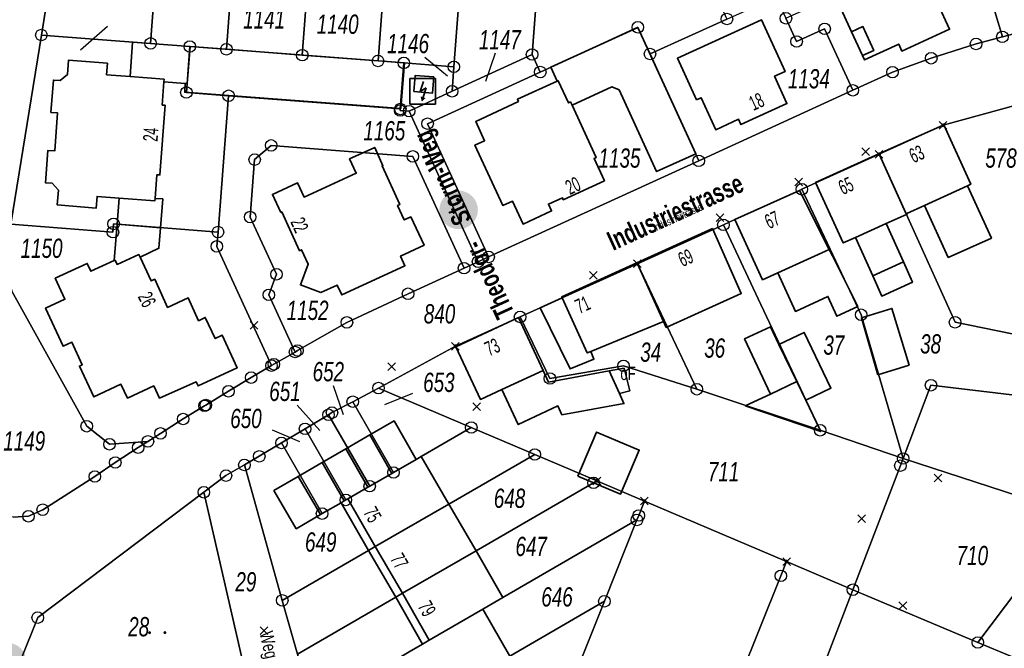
# Model space of a CAD drawing. Header units: metres. Extents: x 339653 to 341672, y 5744753 to 5747397.
# Tile 41 of 256: x 340834 to 340961, y 5745204 to 5745285. Entities that reach past the tile are written whole.
import ezdxf

# ---------------------------------------------------------------- set-up
doc = ezdxf.new("R2010")
doc.units = ezdxf.units.M
doc.header["$LTSCALE"] = 0.03
doc.header["$PDMODE"] = 3
doc.header["$PDSIZE"] = 0.5
for name, color, linetype, lineweight in [('B-Gebäude', 15, 'Continuous', 35), ('Flurstücke_Grenzpunkte', 7, 'Continuous', 25), ('Lagebezeichnungen', 7, 'Continuous', 25), ('Netzpunkte', 7, 'Continuous', 25), ('Siedlung', 7, 'Continuous', 25), ('Verkehr', 7, 'Continuous', 25)]:
    doc.layers.add(name, color=color, linetype=linetype, lineweight=lineweight)
doc.styles.add('Flurstücksnummer - K 10 700', font='ariali.ttf', dxfattribs={"width": 0.7})
doc.styles.add('Hausnummern NRW', font='arial.ttf', dxfattribs={"width": 0.595})
doc.styles.add('Name - Bauwerken u. Einrichtungen - F 10', font='arialbd.ttf', dxfattribs={"width": 0.7})
doc.styles.add('Sonstiger Text_ Bezeichnung - N 7 380', font='arial.ttf', dxfattribs={"width": 0.7})
doc.styles.add('Textart 8113', font='arial.ttf', dxfattribs={"width": 0.7})

# ---------------------------------------------------------------- blocks, each defined once
blk = doc.blocks.new('Gras')
for points in [[(-0.416667, 0.083333, -1), (-0.416667, -0.083333, -1)], [(0.416667, 0.083333, -1), (0.416667, -0.083333, -1)]]:
    blk.add_hatch(color=256).paths.add_polyline_path(points, flags=0)
blk = doc.blocks.new('Umformer (Gebäude und Bauwerk)')
blk.add_hatch(color=256).paths.add_polyline_path([(-0.07337, -0.183424), (0.113043, -0.244022), (-0.032608, -0.375271)], flags=0)
for p, q in [((-0.475544, -0.475544), (-0.475544, 0.475544)), ((-0.475544, 0.475544), (0.475544, 0.475544)), ((0.032608, 0.375271), (-0.089131, 0.000544)), ((0.475544, 0.475544), (0.475544, -0.475544)), ((-0.089131, 0.000544), (0.133152, 0.135326)), ((0.133152, 0.135326), (0.019837, -0.213587)), ((0.475544, -0.475544), (-0.475544, -0.475544))]:
    blk.add_line(p, q)
blk = doc.blocks.new('Fußweg')
for points in [[(0, 0.5, -1), (0, -0.5, -1)], [(-0.021, 0.312, -1), (-0.021, 0.218, -1)], [(-0.026, 0.178), (-0.008, 0.19), (0.01, 0.2), (0.022, 0.204), (0.028, 0.204), (0.038, 0.2), (0.046, 0.19), (0.168, 0.07), (0.174, 0.064), (0.178, 0.056), (0.178, -0.004), (0.176, -0.01), (0.174, -0.014), (0.172, -0.016), (0.168, -0.018), (0.16, -0.022), (0.152, -0.024), (0.142, -0.022), (0.134, -0.018), (0.13, -0.016), (0.128, -0.014), (0.126, -0.01), (0.126, -0.004), (0.126, 0.038), (0.082, 0.082), (0.064, 0.03), (0.078, -0.008), (0.092, -0.044), (0.104, -0.08), (0.118, -0.116), (0.13, -0.152), (0.142, -0.188), (0.158, -0.224), (0.172, -0.262), (0.174, -0.27), (0.174, -0.278), (0.174, -0.286), (0.172, -0.292), (0.168, -0.298), (0.164, -0.302), (0.16, -0.306), (0.154, -0.31), (0.148, -0.312), (0.14, -0.312), (0.132, -0.312), (0.126, -0.308), (0.122, -0.306), (0.116, -0.3), (0.112, -0.294), (0.106, -0.286), (0.01, -0.034), (-0.02, -0.1), (-0.05, -0.162), (-0.08, -0.226), (-0.112, -0.29), (-0.116, -0.296), (-0.122, -0.302), (-0.128, -0.308), (-0.134, -0.31), (-0.142, -0.31), (-0.148, -0.31), (-0.154, -0.308), (-0.158, -0.306), (-0.164, -0.302), (-0.17, -0.298), (-0.174, -0.292), (-0.176, -0.286), (-0.178, -0.28), (-0.178, -0.274), (-0.176, -0.264), (-0.034, 0.024), (-0.048, 0.07), (-0.124, -0.016), (-0.134, -0.022), (-0.144, -0.022), (-0.154, -0.02), (-0.16, -0.014), (-0.166, -0.006), (-0.168, 0.004), (-0.168, 0.014), (-0.16, 0.024)]]:
    blk.add_hatch(color=256).paths.add_polyline_path(points, flags=0)
blk = doc.blocks.new('Grenzpunkt mit Abmarkung (Marke)')
at = {"lineweight": -2}
blk.add_circle((0, 0), 0.499, dxfattribs=at)
blk = doc.blocks.new('Grenzpunkt. Abmarkung nach Quellenlage nicht zu spezifizieren')
at = {"lineweight": -2}
blk.add_hatch(color=256, dxfattribs=at).paths.add_polyline_path([(0, 0.165, -1), (0, -0.165, -1)], flags=0)
blk.add_point((0, 0), dxfattribs=at)

msp = doc.modelspace()

# ---------------------------------------------------------------- linework, layer by layer
at = {"layer": 'B-Gebäude'}
for points in [[(340941.626, 5745283.841), (340939.583, 5745288.314), (340938.294, 5745287.725), (340938.207, 5745287.915), (340946.801, 5745291.848), (340946.721, 5745292.021), (340949.216, 5745293.209), (340949.316, 5745292.999), (340950.339, 5745290.824), (340951.212, 5745291.235), (340952.953, 5745287.532), (340952.844, 5745287.481), (340954.357, 5745284.174), (340948.174, 5745281.344), (340947.766, 5745282.237), (340943.294, 5745280.191), (340943.037, 5745280.752)], [(340921.511, 5745275.009), (340919.048, 5745280.417), (340929.955, 5745285.384), (340933.005, 5745278.687), (340931.644, 5745278.067), (340933.26, 5745274.52), (340927.294, 5745271.803), (340926.983, 5745272.487), (340924.031, 5745271.142), (340922.14, 5745275.295)], [(340903.437, 5745277.427), (340902.631, 5745279.242), (340913.929, 5745284.393), (340921.452, 5745268.022), (340916.344, 5745265.703), (340911.487, 5745276.321), (340910.531, 5745276.691), (340905.381, 5745274.315), (340905.178, 5745274.743), (340904.913, 5745274.624), (340903.591, 5745277.501)], [(340941.626, 5745283.841), (340943.102, 5745284.515), (340944.514, 5745281.427), (340943.037, 5745280.752)], [(340848.07, 5745278.027), (340848.373, 5745282.507), (340850.72, 5745282.332), (340855.815, 5745281.939), (340855.834, 5745281.937), (340855.447, 5745277.119), (340855.218, 5745277.138), (340852.445, 5745277.354), (340852.468, 5745277.683)], [(340855.834, 5745281.937), (340883.637, 5745279.826), (340883.184, 5745273.892), (340855.141, 5745275.994), (340855.218, 5745277.138), (340855.447, 5745277.119)], [(340846.634, 5745262.279), (340843.781, 5745262.488), (340843.669, 5745260.982), (340838.622, 5745261.393), (340838.771, 5745263.297), (340837.937, 5745264.203), (340837.079, 5745264.268), (340837.401, 5745268.457), (340838.278, 5745268.38), (340838.661, 5745273.317), (340837.793, 5745273.383), (340838.115, 5745277.581), (340838.973, 5745277.516), (340839.935, 5745278.286), (340840.092, 5745280.16), (340845.128, 5745279.75), (340845.007, 5745278.265), (340848.07, 5745278.027), (340852.468, 5745277.683), (340852.445, 5745277.354), (340852.221, 5745274.332), (340852.6, 5745274.306), (340851.919, 5745265.27), (340851.531, 5745265.306), (340851.294, 5745262.215), (340851.272, 5745261.925)], [(340884.853, 5745276.087), (340885.018, 5745278.162), (340887.451, 5745277.983), (340887.285, 5745275.9)], [(340905.178, 5745274.743), (340905.381, 5745274.315), (340908.505, 5745267.531), (340908.25, 5745267.412), (340909.572, 5745264.525), (340904.248, 5745262.056), (340904.129, 5745262.321), (340902.324, 5745261.486), (340902.727, 5745260.599), (340899.035, 5745258.892), (340897.638, 5745261.891), (340896.384, 5745261.323), (340892.792, 5745269.147), (340894.036, 5745269.715), (340892.888, 5745272.214), (340898.427, 5745274.805), (340898.298, 5745275.08), (340903.437, 5745277.427), (340903.591, 5745277.501), (340904.913, 5745274.624)], [(340948.709, 5745260.217), (340945.213, 5745267.953), (340945.18, 5745268.025), (340953.506, 5745271.71), (340953.625, 5745271.764), (340957.09, 5745264.057), (340956.671, 5745263.865), (340951.106, 5745261.314), (340948.818, 5745260.267)], [(340867.61, 5745260.413), (340866.525, 5745262.749), (340869.788, 5745264.244), (340870.633, 5745262.408), (340877.384, 5745265.498), (340876.529, 5745267.354), (340879.792, 5745268.849), (340880.856, 5745266.473), (340880.754, 5745266.438), (340883.03, 5745261.42), (340882.755, 5745261.292), (340883.609, 5745259.435), (340884.476, 5745259.829), (340886.186, 5745256.146), (340883.147, 5745254.752), (340883.706, 5745253.498), (340875.506, 5745249.718), (340874.928, 5745250.983), (340872.817, 5745250.021), (340870.146, 5745251.013), (340871.167, 5745253.701), (340870.303, 5745255.578), (340870.038, 5745255.449), (340867.732, 5745260.468)], [(340942.142, 5745257.175), (340940.559, 5745256.461), (340936.977, 5745264.31), (340945.18, 5745268.025), (340945.213, 5745267.953), (340948.709, 5745260.217), (340948.818, 5745260.267), (340948.857, 5745260.205), (340946.136, 5745258.978)], [(340956.671, 5745263.865), (340959.773, 5745257.093), (340954.15, 5745254.568), (340951.106, 5745261.314)], [(340846.384, 5745258.868), (340846.634, 5745262.279), (340851.272, 5745261.925), (340851.294, 5745262.215), (340852.292, 5745262.163), (340851.999, 5745258.423)], [(340938.715, 5745255.608), (340932.055, 5745252.571), (340930.104, 5745251.675), (340926.513, 5745259.482), (340934.864, 5745263.265)], [(340849.362, 5745254.621), (340849.215, 5745254.948), (340846.381, 5745253.665), (340846.114, 5745254.227), (340846.012, 5745254.181), (340846.384, 5745258.868), (340851.999, 5745258.423), (340851.8, 5745255.77)], [(340948.358, 5745253.998), (340944.38, 5745252.191), (340942.142, 5745257.175), (340946.136, 5745258.978)], [(340917.246, 5745246.276), (340913.856, 5745253.749), (340913.794, 5745253.886), (340923.578, 5745258.318), (340927.338, 5745249.915), (340917.598, 5745245.502)], [(340849.362, 5745254.621), (340850.806, 5745251.53), (340851.265, 5745251.741), (340852.927, 5745248.099), (340855.579, 5745249.339), (340856.938, 5745246.371), (340857.806, 5745246.785), (340859.115, 5745244.059), (340859.993, 5745244.493), (340861.94, 5745240.239), (340856.871, 5745237.9), (340856.614, 5745238.461), (340851.854, 5745236.328), (340851.119, 5745237.92), (340847.712, 5745236.341), (340846.875, 5745238.137), (340843.356, 5745236.493), (340841.498, 5745240.492), (340841.845, 5745240.648), (340840.504, 5745243.566), (340839.362, 5745243.053), (340837.103, 5745248.01), (340839.612, 5745249.146), (340838.353, 5745251.879), (340842.493, 5745253.788), (340842.962, 5745252.778), (340846.012, 5745254.181), (340846.114, 5745254.227), (340846.381, 5745253.665), (340849.215, 5745254.948)], [(340938.715, 5745255.608), (340939.157, 5745254.78), (340942.43, 5745248.218), (340939.72, 5745246.943), (340938.572, 5745249.516), (340934.353, 5745247.578), (340932.055, 5745252.571)], [(340904.118, 5745249.338), (340904.055, 5745249.475), (340913.794, 5745253.886), (340913.856, 5745253.749), (340917.246, 5745246.276), (340907.803, 5745242.382), (340907.356, 5745242.198)], [(340948.358, 5745253.998), (340949.534, 5745251.361), (340945.559, 5745249.567), (340944.38, 5745252.191)], [(340901.228, 5745248.029), (340904.118, 5745249.338), (340907.356, 5745242.198), (340907.803, 5745242.382), (340908.212, 5745241.394), (340905.135, 5745240.125)], [(340945.032, 5745239.365), (340942.906, 5745246.749), (340946.865, 5745247.955), (340949.093, 5745240.614)], [(340901.619, 5745239.901), (340896.271, 5745237.428), (340893.504, 5745236.149), (340890.305, 5745242.971), (340898.416, 5745246.765)], [(340931.105, 5745236.841), (340927.753, 5745243.999), (340931.107, 5745245.588), (340932.213, 5745243.287), (340934.523, 5745238.482), (340935.691, 5745236.053), (340937.567, 5745232.152), (340937.643, 5745231.993), (340927.844, 5745235.34), (340928.395, 5745235.593)], [(340934.523, 5745238.482), (340932.213, 5745243.287), (340935.469, 5745244.85), (340938.956, 5745237.619), (340935.691, 5745236.053)], [(340911.518, 5745236.92), (340912.106, 5745235.617), (340904.069, 5745234.173), (340903.54, 5745235.316), (340898.405, 5745232.901), (340896.271, 5745237.428), (340901.619, 5745239.901), (340902.313, 5745238.412), (340910.195, 5745239.854)], [(340911.518, 5745236.92), (340910.195, 5745239.854), (340912.142, 5745240.211), (340912.865, 5745237.259)], [(340931.105, 5745236.841), (340934.523, 5745238.482), (340935.691, 5745236.053), (340937.567, 5745232.152), (340937.643, 5745231.993), (340927.844, 5745235.34), (340928.395, 5745235.593)], [(340881.999, 5745226.557), (340879.172, 5745231.564), (340882.299, 5745233.38), (340885.165, 5745228.384), (340882.221, 5745226.685)], [(340906.139, 5745226.215), (340908.556, 5745231.913), (340914.089, 5745229.583), (340911.664, 5745223.867)], [(340879.135, 5745224.904), (340878.916, 5745224.778), (340876.061, 5745229.758), (340879.172, 5745231.564), (340881.999, 5745226.557)], [(340876.05, 5745223.124), (340875.832, 5745222.998), (340872.968, 5745227.962), (340876.061, 5745229.758), (340878.916, 5745224.778), (340876.282, 5745223.257)], [(340872.747, 5745221.216), (340869.85, 5745226.151), (340872.968, 5745227.962), (340875.832, 5745222.998), (340875.416, 5745222.758), (340872.964, 5745221.343)], [(340875.832, 5745222.998), (340876.05, 5745223.124), (340876.282, 5745223.257), (340878.916, 5745224.778), (340879.135, 5745224.904), (340881.999, 5745226.557), (340882.221, 5745226.685), (340885.165, 5745228.384), (340885.829, 5745228.768), (340889.408, 5745222.58), (340879.856, 5745217.061), (340878.99, 5745216.56), (340875.416, 5745222.758)], [(340869.85, 5745226.151), (340872.747, 5745221.216), (340869.617, 5745219.39), (340866.721, 5745224.335)], [(340876.282, 5745223.257), (340879.856, 5745217.061), (340878.99, 5745216.56), (340875.416, 5745222.758), (340875.832, 5745222.998), (340876.05, 5745223.124)], [(340879.856, 5745217.061), (340889.408, 5745222.58), (340892.931, 5745216.527), (340883.399, 5745211.012), (340882.523, 5745210.505), (340878.99, 5745216.56)], [(340879.856, 5745217.061), (340883.399, 5745211.012), (340882.523, 5745210.505), (340878.99, 5745216.56)], [(340883.399, 5745211.012), (340892.931, 5745216.527), (340896.396, 5745210.448), (340893.801, 5745208.945), (340886.872, 5745204.932), (340886.007, 5745204.431), (340882.523, 5745210.505)], [(340883.399, 5745211.012), (340886.872, 5745204.932), (340886.007, 5745204.431), (340882.523, 5745210.505)], [(340884.277, 5745203.429), (340886.007, 5745204.431), (340886.872, 5745204.932), (340893.801, 5745208.945), (340897.294, 5745202.876), (340887.755, 5745197.358), (340886.881, 5745196.852), (340883.394, 5745202.919)]]:
    msp.add_lwpolyline(points, close=True, dxfattribs=at)
for points in [[(340941.626, 5745283.841), (340943.037, 5745280.752)], [(340928.395, 5745235.593), (340931.105, 5745236.841)], [(340875.416, 5745222.758), (340878.99, 5745216.56)], [(340878.99, 5745216.56), (340882.523, 5745210.505)], [(340882.523, 5745210.505), (340886.007, 5745204.431)]]:
    msp.add_lwpolyline(points, dxfattribs=at)
at = {"layer": 'Flurstücke_Grenzpunkte', "color": 83}
for p, q in [((340845.136, 5745284.54), (340841.614, 5745281.471)), ((340886.275, 5745280.528), (340889.213, 5745278.148)), ((340895.415, 5745281.056), (340894.144, 5745277.377)), ((340874.38, 5745237.976), (340875.681, 5745234.21)), ((340884.701, 5745236.948), (340881.06, 5745235.465)), ((340869.724, 5745235.419), (340872.683, 5745232.131)), ((340866.498, 5745232.201), (340870.019, 5745230.699))]:
    msp.add_line(p, q, dxfattribs=at)
for points in [[(340838.738, 5745340.975), (340839.566, 5745327.94), (340840.249, 5745317.191), (340840.44, 5745314.19), (340840.743, 5745309.425), (340840.299, 5745306.672), (340839.822, 5745303.712), (340836.549, 5745283.423), (340832.59, 5745258.881)], [(340832.899, 5745220.886), (340834.891, 5745220.999), (340836.721, 5745221.852), (340843.488, 5745226.166), (340846.136, 5745227.973), (340849.111, 5745229.907), (340850.379, 5745230.718), (340852.003, 5745231.757), (340854.944, 5745233.62), (340857.71, 5745235.319), (340857.888, 5745235.429), (340860.821, 5745237.212), (340863.76, 5745238.985), (340866.4, 5745240.539), (340866.704, 5745240.718), (340869.453, 5745242.309), (340869.781, 5745242.5), (340876.18, 5745246.151), (340884.111, 5745249.863), (340891.378, 5745253.187), (340893.195, 5745254.018), (340894.558, 5745254.641), (340921.811, 5745267.108), (340941.8, 5745276.248), (340946.941, 5745278.598), (340951.97, 5745280.41), (340957.782, 5745282.259), (340961.198, 5745283.187), (340962.683, 5745283.591)], [(340957.782, 5745282.259), (340961.198, 5745283.187)], [(340961.198, 5745283.187), (340962.683, 5745283.591)], [(340951.97, 5745280.41), (340957.782, 5745282.259)], [(340946.941, 5745278.598), (340951.97, 5745280.41)], [(340941.8, 5745276.248), (340946.941, 5745278.598)], [(340968.154, 5745275.748), (340953.506, 5745271.71), (340945.213, 5745267.953), (340935.182, 5745263.409), (340934.864, 5745263.265), (340926.513, 5745259.482), (340925.015, 5745258.804), (340913.856, 5745253.749), (340904.118, 5745249.338), (340901.228, 5745248.029), (340898.643, 5745246.858), (340890.263, 5745243.062), (340880.276, 5745237.632), (340876.939, 5745235.867), (340874.247, 5745234.443), (340873.792, 5745234.17), (340870.75, 5745232.342), (340867.699, 5745230.509), (340864.819, 5745228.779), (340862.88, 5745227.657), (340860.498, 5745226.278), (340857.626, 5745224.111), (340836.077, 5745207.859), (340833.889, 5745202.389)], [(340921.811, 5745267.108), (340941.8, 5745276.248)], [(340894.558, 5745254.641), (340921.811, 5745267.108)], [(340893.195, 5745254.018), (340894.558, 5745254.641)], [(340891.378, 5745253.187), (340893.195, 5745254.018)], [(340884.111, 5745249.863), (340891.378, 5745253.187)], [(340876.18, 5745246.151), (340884.111, 5745249.863)], [(340869.781, 5745242.5), (340876.18, 5745246.151)], [(340866.704, 5745240.718), (340869.453, 5745242.309)], [(340869.453, 5745242.309), (340869.781, 5745242.5)], [(340866.4, 5745240.539), (340866.704, 5745240.718)], [(340863.76, 5745238.985), (340866.4, 5745240.539)], [(340860.821, 5745237.212), (340863.76, 5745238.985)], [(340857.888, 5745235.429), (340860.821, 5745237.212)], [(340854.944, 5745233.62), (340857.71, 5745235.319)], [(340857.71, 5745235.319), (340857.888, 5745235.429)], [(340852.003, 5745231.757), (340854.944, 5745233.62)], [(340850.379, 5745230.718), (340852.003, 5745231.757)], [(340849.111, 5745229.907), (340850.379, 5745230.718)], [(340846.136, 5745227.973), (340849.111, 5745229.907)], [(340843.488, 5745226.166), (340846.136, 5745227.973)], [(340836.721, 5745221.852), (340843.488, 5745226.166)], [(340834.891, 5745220.999), (340836.721, 5745221.852)], [(340832.899, 5745220.886), (340834.891, 5745220.999)]]:
    msp.add_lwpolyline(points, dxfattribs=at)
for points in [[(340932.908, 5745311.644), (340932.978, 5745314.563), (340937.462, 5745314.231), (340946.61, 5745308.774), (340955.029, 5745303.752), (340962.603, 5745299.234), (340964.841, 5745291.848), (340967.019, 5745284.659), (340965.645, 5745284.249), (340962.683, 5745283.591), (340961.198, 5745283.187), (340956.94, 5745297.355), (340954.207, 5745298.98), (340945.411, 5745304.21), (340937.361, 5745308.997), (340934.263, 5745310.838)], [(340850.72, 5745282.332), (340836.549, 5745283.423), (340839.822, 5745303.712), (340843.282, 5745306.443), (340852.496, 5745305.736)], [(340855.815, 5745281.939), (340850.72, 5745282.332), (340852.496, 5745305.736), (340862.33, 5745304.98), (340861.898, 5745299.283), (340861.216, 5745290.308), (340860.551, 5745281.574), (340855.834, 5745281.937)], [(340870.393, 5745280.816), (340860.551, 5745281.574), (340861.216, 5745290.308), (340861.898, 5745299.283), (340862.33, 5745304.98), (340872.163, 5745304.224), (340872.017, 5745302.281)], [(340880.215, 5745280.059), (340870.393, 5745280.816), (340872.017, 5745302.281), (340872.163, 5745304.224), (340881.997, 5745303.469), (340880.883, 5745288.825)], [(340883.565, 5745279.801), (340880.215, 5745280.059), (340880.883, 5745288.825), (340881.997, 5745303.469), (340891.83, 5745302.713), (340891.679, 5745300.731), (340890.737, 5745288.347), (340890.048, 5745279.301)], [(340900.199, 5745280.895), (340889.831, 5745276.12), (340890.048, 5745279.301), (340890.737, 5745288.347), (340891.679, 5745300.731), (340891.83, 5745302.713), (340901.803, 5745301.947), (340901.632, 5745299.706)], [(340901.262, 5745278.622), (340900.199, 5745280.895), (340901.632, 5745299.706), (340910.299, 5745299.036), (340917.739, 5745302.428), (340920.071, 5745297.325), (340923.255, 5745290.357), (340925.476, 5745285.498), (340915.494, 5745280.96), (340913.929, 5745284.393), (340913.915, 5745284.424)], [(340934.508, 5745282.574), (340933.127, 5745285.591), (340938.207, 5745287.915), (340946.801, 5745291.848), (340951.098, 5745293.814), (340954.207, 5745298.98), (340956.94, 5745297.355), (340961.198, 5745283.187), (340957.782, 5745282.259), (340951.97, 5745280.41), (340946.941, 5745278.598), (340941.8, 5745276.248), (340938.146, 5745284.227)], [(340941.8, 5745276.248), (340921.811, 5745267.108), (340915.494, 5745280.96), (340925.476, 5745285.498), (340931.843, 5745288.393), (340933.127, 5745285.591), (340934.508, 5745282.574), (340938.146, 5745284.227)], [(340921.811, 5745267.108), (340894.558, 5745254.641), (340886.645, 5745271.922), (340901.262, 5745278.622), (340913.915, 5745284.424), (340913.929, 5745284.393), (340915.494, 5745280.96)], [(340845.835, 5745257.847), (340832.59, 5745258.881), (340836.549, 5745283.423), (340850.72, 5745282.332), (340855.815, 5745281.939), (340855.447, 5745277.119), (340855.359, 5745275.967), (340860.842, 5745275.545), (340859.462, 5745257.865), (340845.918, 5745258.922)], [(340855.359, 5745275.967), (340855.447, 5745277.119), (340855.815, 5745281.939), (340855.834, 5745281.937), (340860.551, 5745281.574), (340870.393, 5745280.816), (340880.215, 5745280.059), (340883.565, 5745279.801), (340883.11, 5745273.828), (340883.095, 5745273.629), (340884.253, 5745273.55), (340893.195, 5745254.018), (340891.378, 5745253.187), (340884.738, 5745267.68), (340866.356, 5745269.103), (340864.216, 5745267.257), (340863.629, 5745259.814), (340867.05, 5745252.385), (340866.052, 5745249.727), (340869.453, 5745242.309), (340866.704, 5745240.718), (340866.4, 5745240.539), (340859.316, 5745256.008), (340859.462, 5745257.865), (340860.842, 5745275.545)], [(340893.195, 5745254.018), (340884.253, 5745273.55), (340889.831, 5745276.12), (340900.199, 5745280.895), (340901.262, 5745278.622), (340886.645, 5745271.922), (340894.558, 5745254.641)], [(340884.253, 5745273.55), (340883.095, 5745273.629), (340883.11, 5745273.828), (340883.565, 5745279.801), (340890.048, 5745279.301), (340889.831, 5745276.12)], [(340945.213, 5745267.953), (340953.506, 5745271.71), (340968.154, 5745275.748), (340964.151, 5745244.31), (340955.061, 5745246.162), (340948.709, 5745260.217)], [(340867.05, 5745252.385), (340863.629, 5745259.814), (340864.216, 5745267.257), (340866.356, 5745269.103), (340884.738, 5745267.68), (340891.378, 5745253.187), (340884.111, 5745249.863), (340876.18, 5745246.151), (340869.781, 5745242.5), (340869.453, 5745242.309), (340866.052, 5745249.727)], [(340948.329, 5745228.502), (340942.886, 5745247.14), (340935.182, 5745263.409), (340945.213, 5745267.953), (340948.709, 5745260.217), (340955.061, 5745246.162), (340964.151, 5745244.31), (340963.18, 5745236.683), (340951.939, 5745237.999)], [(340925.015, 5745258.804), (340926.513, 5745259.482), (340934.864, 5745263.265), (340935.182, 5745263.409), (340942.886, 5745247.14), (340948.329, 5745228.502), (340937.567, 5745232.152), (340929.534, 5745249.208)], [(340831.818, 5745254.095), (340832.59, 5745258.881), (340845.835, 5745257.847), (340845.918, 5745258.922), (340859.462, 5745257.865), (340859.316, 5745256.008), (340866.4, 5745240.539), (340863.76, 5745238.985), (340860.821, 5745237.212), (340857.888, 5745235.429), (340857.71, 5745235.319), (340854.944, 5745233.62), (340852.003, 5745231.757), (340850.379, 5745230.718), (340845.393, 5745230.339), (340842.435, 5745232.681), (340832.727, 5745250.217)], [(340937.567, 5745232.152), (340921.575, 5745237.479), (340913.856, 5745253.749), (340925.015, 5745258.804), (340929.534, 5745249.208)], [(340827.669, 5745226.051), (340828.002, 5745228.279), (340827.668, 5745228.37), (340831.818, 5745254.095), (340832.727, 5745250.217), (340842.435, 5745232.681), (340845.393, 5745230.339), (340850.379, 5745230.718), (340849.111, 5745229.907), (340846.136, 5745227.973), (340843.488, 5745226.166), (340836.721, 5745221.852), (340834.891, 5745220.999), (340832.899, 5745220.886), (340830.947, 5745221.317), (340829.259, 5745222.46), (340828.113, 5745224.092)], [(340902.517, 5745238.873), (340898.643, 5745246.858), (340901.228, 5745248.029), (340904.118, 5745249.338), (340913.856, 5745253.749), (340921.575, 5745237.479), (340912.052, 5745240.517)], [(340880.276, 5745237.632), (340890.263, 5745243.062), (340898.643, 5745246.858), (340902.517, 5745238.873), (340912.052, 5745240.517), (340921.575, 5745237.479), (340937.567, 5745232.152), (340948.329, 5745228.502), (340947.972, 5745227.568), (340941.804, 5745211.474), (340933.21, 5745215.128), (340914.775, 5745222.966), (340908.598, 5745225.593), (340900.545, 5745229.016), (340892.317, 5745232.513)], [(340967.033, 5745222.394), (340948.329, 5745228.502), (340951.939, 5745237.999), (340963.18, 5745236.683), (340976.389, 5745235.106), (340996.814, 5745239.759), (340998.817, 5745228.918), (340995.69, 5745228.287), (340987.691, 5745226.676), (340987.24, 5745226.585), (340987.513, 5745225.324), (340972.662, 5745221.751), (340970.555, 5745221.244)], [(340876.939, 5745235.867), (340880.276, 5745237.632), (340892.317, 5745232.513), (340885.829, 5745228.768), (340885.165, 5745228.384), (340882.221, 5745226.685)], [(340879.135, 5745224.904), (340873.792, 5745234.17), (340874.247, 5745234.443), (340876.939, 5745235.867), (340882.221, 5745226.685), (340881.999, 5745226.557)], [(340870.75, 5745232.342), (340873.792, 5745234.17), (340879.135, 5745224.904), (340878.916, 5745224.778), (340876.282, 5745223.257), (340876.05, 5745223.124)], [(340862.88, 5745227.657), (340864.819, 5745228.779), (340867.699, 5745230.509), (340872.964, 5745221.343), (340875.416, 5745222.758), (340875.832, 5745222.998), (340876.05, 5745223.124), (340876.282, 5745223.257), (340878.916, 5745224.778), (340879.135, 5745224.904), (340881.999, 5745226.557), (340882.221, 5745226.685), (340885.165, 5745228.384), (340885.829, 5745228.768), (340892.317, 5745232.513), (340900.545, 5745229.016), (340889.408, 5745222.58), (340879.856, 5745217.061), (340878.99, 5745216.56), (340876.528, 5745215.138), (340867.803, 5745210.095)], [(340867.699, 5745230.509), (340870.75, 5745232.342), (340876.05, 5745223.124), (340875.832, 5745222.998), (340875.416, 5745222.758), (340872.964, 5745221.343)], [(340882.523, 5745210.505), (340869.757, 5745203.118), (340867.803, 5745210.095), (340876.528, 5745215.138), (340878.99, 5745216.56), (340879.856, 5745217.061), (340889.408, 5745222.58), (340900.545, 5745229.016), (340908.598, 5745225.593), (340908.173, 5745225.347), (340892.931, 5745216.527), (340883.399, 5745211.012)], [(340941.804, 5745211.474), (340947.972, 5745227.568), (340948.329, 5745228.502), (340967.033, 5745222.394), (340970.555, 5745221.244), (340967.322, 5745216.962), (340963.34, 5745211.688), (340958.014, 5745204.638)], [(340857.626, 5745224.111), (340860.498, 5745226.278), (340862.88, 5745227.657), (340867.803, 5745210.095), (340869.757, 5745203.118), (340871.709, 5745196.149), (340873.654, 5745189.2), (340874.477, 5745186.264), (340865.491, 5745189.834)], [(340871.709, 5745196.149), (340869.757, 5745203.118), (340882.523, 5745210.505), (340883.399, 5745211.012), (340892.931, 5745216.527), (340908.173, 5745225.347), (340908.598, 5745225.593), (340914.775, 5745222.966), (340914.032, 5745221.111), (340913.798, 5745220.526), (340896.396, 5745210.448), (340893.801, 5745208.945), (340886.872, 5745204.932), (340886.007, 5745204.431), (340884.277, 5745203.429), (340883.394, 5745202.919)], [(340833.889, 5745202.389), (340836.077, 5745207.859), (340857.626, 5745224.111), (340865.491, 5745189.834)], [(340896.559, 5745177.465), (340909.577, 5745209.98), (340913.798, 5745220.526), (340914.032, 5745221.111), (340914.775, 5745222.966), (340933.21, 5745215.128), (340932.465, 5745213.272), (340919.112, 5745179.988), (340916.752, 5745174.104), (340915.13, 5745170.064)], [(340873.654, 5745189.2), (340871.709, 5745196.149), (340883.394, 5745202.919), (340884.277, 5745203.429), (340886.007, 5745204.431), (340886.872, 5745204.932), (340893.801, 5745208.945), (340896.396, 5745210.448), (340913.798, 5745220.526), (340909.577, 5745209.98), (340897.294, 5745202.876), (340887.755, 5745197.358), (340886.881, 5745196.852)], [(340932.356, 5745163.203), (340915.13, 5745170.064), (340916.752, 5745174.104), (340919.112, 5745179.988), (340932.465, 5745213.272), (340933.21, 5745215.128), (340941.804, 5745211.474), (340933.92, 5745190.986), (340942.397, 5745188.092), (340942.022, 5745187.16), (340938.083, 5745177.397), (340937.915, 5745176.982), (340936.942, 5745174.57), (340936.798, 5745174.213), (340933.449, 5745165.912)], [(340963.103, 5745181.026), (340942.397, 5745188.092), (340933.92, 5745190.986), (340941.804, 5745211.474), (340958.014, 5745204.638), (340962.391, 5745202.798), (340973.681, 5745198.052), (340986.547, 5745192.644), (340986.593, 5745192.625), (340990.454, 5745191.002), (340992.868, 5745189.987), (340994.048, 5745189.491), (340992.425, 5745184.995), (340989.362, 5745176.509), (340987.98, 5745172.681), (340987.909, 5745172.483), (340984.808, 5745173.551)], [(340962.391, 5745202.798), (340958.014, 5745204.638), (340963.34, 5745211.688), (340972.039, 5745208.643), (340977.039, 5745206.894), (340977.425, 5745206.758), (341002.198, 5745198.088), (341005.557, 5745196.912), (341008.399, 5745183.463), (340994.048, 5745189.491), (340992.868, 5745189.987), (340990.454, 5745191.002), (340986.593, 5745192.625), (340986.547, 5745192.644), (340973.681, 5745198.052)], [(340874.477, 5745186.264), (340873.654, 5745189.2), (340886.881, 5745196.852), (340887.755, 5745197.358), (340897.294, 5745202.876), (340909.577, 5745209.98), (340896.559, 5745177.465)]]:
    msp.add_lwpolyline(points, close=True, dxfattribs=at)
at = {"layer": 'Netzpunkte', "color": 83}
for p in [(340943.456, 5745268.304), (340934.771, 5745264.366), (340924.576, 5745259.737), (340908.137, 5745252.268), (340881.975, 5745240.392), (340893.007, 5745235.235), (340952.865, 5745225.952), (340942.957, 5745220.708), (340948.286, 5745209.392)]:
    msp.add_point(p, dxfattribs=at)
at = {"layer": 'Siedlung', "color": 83}
for points in [[(340832.59, 5745258.881), (340836.549, 5745283.423), (340839.822, 5745303.712)], [(340901.632, 5745299.706), (340900.199, 5745280.895), (340889.831, 5745276.12), (340890.048, 5745279.301), (340883.565, 5745279.801), (340880.215, 5745280.059), (340870.393, 5745280.816), (340860.551, 5745281.574), (340855.834, 5745281.937), (340855.815, 5745281.939), (340855.447, 5745277.119), (340855.359, 5745275.967), (340860.842, 5745275.545), (340859.462, 5745257.865), (340859.316, 5745256.008), (340866.4, 5745240.539), (340863.76, 5745238.985), (340860.821, 5745237.212), (340857.888, 5745235.429), (340857.71, 5745235.319), (340854.944, 5745233.62), (340852.003, 5745231.757), (340850.379, 5745230.718), (340845.393, 5745230.339), (340842.435, 5745232.681), (340832.727, 5745250.217)], [(340956.94, 5745297.355), (340961.198, 5745283.187), (340957.782, 5745282.259), (340951.97, 5745280.41), (340946.941, 5745278.598), (340941.8, 5745276.248), (340938.146, 5745284.227), (340934.508, 5745282.574), (340933.127, 5745285.591)], [(340896.559, 5745177.465), (340909.577, 5745209.98), (340913.798, 5745220.526), (340914.032, 5745221.111), (340914.775, 5745222.966), (340908.598, 5745225.593), (340900.545, 5745229.016), (340892.317, 5745232.513), (340880.276, 5745237.632), (340890.263, 5745243.062), (340898.643, 5745246.858), (340901.228, 5745248.029), (340904.118, 5745249.338), (340913.856, 5745253.749), (340925.015, 5745258.804), (340926.513, 5745259.482), (340934.864, 5745263.265), (340935.182, 5745263.409), (340945.213, 5745267.953), (340953.506, 5745271.71), (340968.154, 5745275.748)], [(340869.757, 5745203.118), (340867.803, 5745210.095), (340862.88, 5745227.657), (340864.819, 5745228.779), (340867.699, 5745230.509), (340872.964, 5745221.343), (340875.416, 5745222.758), (340875.832, 5745222.998), (340876.05, 5745223.124), (340876.282, 5745223.257), (340878.916, 5745224.778), (340879.135, 5745224.904), (340881.999, 5745226.557), (340882.221, 5745226.685), (340885.165, 5745228.384), (340885.829, 5745228.768), (340892.317, 5745232.513), (340900.545, 5745229.016), (340908.598, 5745225.593), (340914.775, 5745222.966), (340914.032, 5745221.111), (340913.798, 5745220.526), (340909.577, 5745209.98), (340896.559, 5745177.465)], [(340967.033, 5745222.394), (340948.329, 5745228.502), (340947.972, 5745227.568), (340941.804, 5745211.474), (340958.014, 5745204.638), (340963.34, 5745211.688)]]:
    msp.add_lwpolyline(points, dxfattribs=at)
for points in [[(340900.199, 5745280.895), (340901.632, 5745299.706), (340910.299, 5745299.036), (340917.739, 5745302.428), (340920.071, 5745297.325), (340923.255, 5745290.357), (340925.476, 5745285.498), (340915.494, 5745280.96), (340913.929, 5745284.393), (340913.915, 5745284.424), (340901.262, 5745278.622)], [(340938.146, 5745284.227), (340941.8, 5745276.248), (340921.811, 5745267.108), (340894.558, 5745254.641), (340886.645, 5745271.922), (340901.262, 5745278.622), (340913.915, 5745284.424), (340913.929, 5745284.393), (340915.494, 5745280.96), (340925.476, 5745285.498), (340931.843, 5745288.393), (340933.127, 5745285.591), (340934.508, 5745282.574)], [(340860.551, 5745281.574), (340870.393, 5745280.816), (340880.215, 5745280.059), (340883.565, 5745279.801), (340883.11, 5745273.828), (340860.842, 5745275.545), (340855.359, 5745275.967), (340855.447, 5745277.119), (340855.815, 5745281.939), (340855.834, 5745281.937)], [(340883.11, 5745273.828), (340883.565, 5745279.801), (340890.048, 5745279.301), (340889.831, 5745276.12), (340884.253, 5745273.55), (340883.095, 5745273.629)], [(340866.356, 5745269.103), (340884.738, 5745267.68), (340891.378, 5745253.187), (340884.111, 5745249.863), (340876.18, 5745246.151), (340869.781, 5745242.5), (340869.453, 5745242.309), (340866.052, 5745249.727), (340867.05, 5745252.385), (340863.629, 5745259.814), (340864.216, 5745267.257)], [(340870.75, 5745232.342), (340873.792, 5745234.17), (340874.247, 5745234.443), (340876.939, 5745235.867), (340880.276, 5745237.632), (340892.317, 5745232.513), (340885.829, 5745228.768), (340885.165, 5745228.384), (340882.221, 5745226.685), (340881.999, 5745226.557), (340879.135, 5745224.904), (340878.916, 5745224.778), (340876.282, 5745223.257), (340876.05, 5745223.124), (340875.832, 5745222.998), (340875.416, 5745222.758), (340872.964, 5745221.343), (340867.699, 5745230.509)], [(340948.329, 5745228.502), (340967.033, 5745222.394), (340970.555, 5745221.244), (340967.322, 5745216.962), (340963.34, 5745211.688), (340958.014, 5745204.638), (340941.804, 5745211.474), (340947.972, 5745227.568)], [(340836.077, 5745207.859), (340857.626, 5745224.111), (340865.491, 5745189.834), (340833.889, 5745202.389)]]:
    msp.add_lwpolyline(points, close=True, dxfattribs=at)
at = {"layer": 'Verkehr', "color": 83}
for points in [[(340838.738, 5745340.975), (340839.566, 5745327.94), (340840.249, 5745317.191), (340840.44, 5745314.19), (340840.743, 5745309.425), (340840.299, 5745306.672), (340839.822, 5745303.712), (340836.549, 5745283.423), (340832.59, 5745258.881)], [(340832.899, 5745220.886), (340834.891, 5745220.999), (340836.721, 5745221.852), (340843.488, 5745226.166), (340846.136, 5745227.973), (340849.111, 5745229.907), (340850.379, 5745230.718), (340852.003, 5745231.757), (340854.944, 5745233.62), (340857.71, 5745235.319), (340857.888, 5745235.429), (340860.821, 5745237.212), (340863.76, 5745238.985), (340866.4, 5745240.539), (340866.704, 5745240.718), (340869.453, 5745242.309), (340869.781, 5745242.5), (340876.18, 5745246.151), (340884.111, 5745249.863), (340891.378, 5745253.187), (340893.195, 5745254.018), (340894.558, 5745254.641), (340921.811, 5745267.108), (340941.8, 5745276.248), (340946.941, 5745278.598), (340951.97, 5745280.41), (340957.782, 5745282.259), (340961.198, 5745283.187), (340962.683, 5745283.591)], [(340968.154, 5745275.748), (340953.506, 5745271.71), (340945.213, 5745267.953), (340935.182, 5745263.409), (340934.864, 5745263.265), (340926.513, 5745259.482), (340925.015, 5745258.804), (340913.856, 5745253.749), (340904.118, 5745249.338), (340901.228, 5745248.029), (340898.643, 5745246.858), (340890.263, 5745243.062), (340880.276, 5745237.632), (340876.939, 5745235.867), (340874.247, 5745234.443), (340873.792, 5745234.17), (340870.75, 5745232.342), (340867.699, 5745230.509), (340864.819, 5745228.779), (340862.88, 5745227.657), (340860.498, 5745226.278), (340857.626, 5745224.111), (340836.077, 5745207.859), (340833.889, 5745202.389)], [(340832.727, 5745250.217), (340842.435, 5745232.681), (340845.393, 5745230.339), (340850.379, 5745230.718), (340849.111, 5745229.907), (340846.136, 5745227.973), (340843.488, 5745226.166), (340836.721, 5745221.852), (340834.891, 5745220.999), (340832.899, 5745220.886)]]:
    msp.add_lwpolyline(points, dxfattribs=at)
for points in [[(340932.908, 5745311.644), (340932.978, 5745314.563), (340937.462, 5745314.231), (340946.61, 5745308.774), (340955.029, 5745303.752), (340962.603, 5745299.234), (340964.841, 5745291.848), (340967.019, 5745284.659), (340965.645, 5745284.249), (340962.683, 5745283.591), (340961.198, 5745283.187), (340956.94, 5745297.355), (340954.207, 5745298.98), (340945.411, 5745304.21), (340937.361, 5745308.997), (340934.263, 5745310.838)], [(340893.195, 5745254.018), (340884.253, 5745273.55), (340889.831, 5745276.12), (340900.199, 5745280.895), (340901.262, 5745278.622), (340886.645, 5745271.922), (340894.558, 5745254.641)], [(340859.316, 5745256.008), (340859.462, 5745257.865), (340860.842, 5745275.545), (340883.11, 5745273.828), (340883.095, 5745273.629), (340884.253, 5745273.55), (340893.195, 5745254.018), (340891.378, 5745253.187), (340884.738, 5745267.68), (340866.356, 5745269.103), (340864.216, 5745267.257), (340863.629, 5745259.814), (340867.05, 5745252.385), (340866.052, 5745249.727), (340869.453, 5745242.309), (340866.704, 5745240.718), (340866.4, 5745240.539)], [(340857.626, 5745224.111), (340860.498, 5745226.278), (340862.88, 5745227.657), (340867.803, 5745210.095), (340869.757, 5745203.118), (340871.709, 5745196.149), (340873.654, 5745189.2), (340874.477, 5745186.264), (340865.491, 5745189.834)]]:
    msp.add_lwpolyline(points, close=True, dxfattribs=at)
for p in [(340864.14, 5745245.755), (340865.436, 5745206.169)]:
    msp.add_point(p, dxfattribs=at)

# ---------------------------------------------------------------- block references
at = {"layer": 'B-Gebäude', "xscale": 3.5, "yscale": 3.5, "zscale": 3.5}
msp.add_blockref('Umformer (Gebäude und Bauwerk)', (340885.997, 5745276.098), dxfattribs=at)
at = {"layer": 'Flurstücke_Grenzpunkte', "color": 83, "xscale": 1.5, "yscale": 1.5, "zscale": 1.5}
for name, p in [('Grenzpunkt mit Abmarkung (Marke)', (340925.476, 5745285.498)), ('Grenzpunkt mit Abmarkung (Marke)', (340933.127, 5745285.591)), ('Grenzpunkt mit Abmarkung (Marke)', (340836.549, 5745283.423)), ('Grenzpunkt mit Abmarkung (Marke)', (340913.915, 5745284.424)), ('Grenzpunkt mit Abmarkung (Marke)', (340938.146, 5745284.227)), ('Grenzpunkt mit Abmarkung (Marke)', (340850.72, 5745282.332)), ('Grenzpunkt mit Abmarkung (Marke)', (340934.508, 5745282.574)), ('Grenzpunkt mit Abmarkung (Marke)', (340957.782, 5745282.259)), ('Grenzpunkt mit Abmarkung (Marke)', (340961.198, 5745283.187)), ('Grenzpunkt mit Abmarkung (Marke)', (340855.815, 5745281.939)), ('Grenzpunkt mit Abmarkung (Marke)', (340860.551, 5745281.574)), ('Grenzpunkt mit Abmarkung (Marke)', (340870.393, 5745280.816)), ('Grenzpunkt mit Abmarkung (Marke)', (340900.199, 5745280.895)), ('Grenzpunkt mit Abmarkung (Marke)', (340915.494, 5745280.96)), ('Grenzpunkt mit Abmarkung (Marke)', (340880.215, 5745280.059)), ('Grenzpunkt mit Abmarkung (Marke)', (340883.565, 5745279.801)), ('Grenzpunkt mit Abmarkung (Marke)', (340951.97, 5745280.41)), ('Grenzpunkt mit Abmarkung (Marke)', (340890.048, 5745279.301)), ('Grenzpunkt mit Abmarkung (Marke)', (340901.262, 5745278.622)), ('Grenzpunkt mit Abmarkung (Marke)', (340946.941, 5745278.598)), ('Grenzpunkt mit Abmarkung (Marke)', (340855.359, 5745275.967)), ('Grenzpunkt mit Abmarkung (Marke)', (340889.831, 5745276.12)), ('Grenzpunkt mit Abmarkung (Marke)', (340941.8, 5745276.248)), ('Grenzpunkt mit Abmarkung (Marke)', (340860.842, 5745275.545)), ('Grenzpunkt mit Abmarkung (Marke)', (340883.095, 5745273.629)), ('Grenzpunkt mit Abmarkung (Marke)', (340883.11, 5745273.828)), ('Grenzpunkt mit Abmarkung (Marke)', (340884.253, 5745273.55)), ('Grenzpunkt mit Abmarkung (Marke)', (340886.645, 5745271.922)), ('Grenzpunkt. Abmarkung nach Quellenlage nicht zu spezifizieren', (340953.506, 5745271.71)), ('Grenzpunkt mit Abmarkung (Marke)', (340866.356, 5745269.103)), ('Grenzpunkt mit Abmarkung (Marke)', (340864.216, 5745267.257)), ('Grenzpunkt mit Abmarkung (Marke)', (340884.738, 5745267.68)), ('Grenzpunkt mit Abmarkung (Marke)', (340921.811, 5745267.108)), ('Grenzpunkt. Abmarkung nach Quellenlage nicht zu spezifizieren', (340945.213, 5745267.953)), ('Grenzpunkt mit Abmarkung (Marke)', (340935.182, 5745263.409)), ('Grenzpunkt mit Abmarkung (Marke)', (340863.629, 5745259.814)), ('Grenzpunkt mit Abmarkung (Marke)', (340845.835, 5745257.847)), ('Grenzpunkt mit Abmarkung (Marke)', (340845.918, 5745258.922)), ('Grenzpunkt mit Abmarkung (Marke)', (340859.462, 5745257.865)), ('Grenzpunkt mit Abmarkung (Marke)', (340925.015, 5745258.804)), ('Grenzpunkt mit Abmarkung (Marke)', (340859.316, 5745256.008)), ('Grenzpunkt mit Abmarkung (Marke)', (340893.195, 5745254.018)), ('Grenzpunkt mit Abmarkung (Marke)', (340894.558, 5745254.641)), ('Grenzpunkt mit Abmarkung (Marke)', (340891.378, 5745253.187)), ('Grenzpunkt. Abmarkung nach Quellenlage nicht zu spezifizieren', (340913.856, 5745253.749)), ('Grenzpunkt mit Abmarkung (Marke)', (340867.05, 5745252.385)), ('Grenzpunkt mit Abmarkung (Marke)', (340866.052, 5745249.727)), ('Grenzpunkt mit Abmarkung (Marke)', (340884.111, 5745249.863)), ('Grenzpunkt mit Abmarkung (Marke)', (340898.643, 5745246.858)), ('Grenzpunkt mit Abmarkung (Marke)', (340942.886, 5745247.14)), ('Grenzpunkt mit Abmarkung (Marke)', (340876.18, 5745246.151)), ('Grenzpunkt mit Abmarkung (Marke)', (340955.061, 5745246.162)), ('Grenzpunkt mit Abmarkung (Marke)', (340869.781, 5745242.5)), ('Grenzpunkt. Abmarkung nach Quellenlage nicht zu spezifizieren', (340890.263, 5745243.062)), ('Grenzpunkt mit Abmarkung (Marke)', (340869.453, 5745242.309)), ('Grenzpunkt mit Abmarkung (Marke)', (340866.4, 5745240.539)), ('Grenzpunkt mit Abmarkung (Marke)', (340866.704, 5745240.718)), ('Grenzpunkt mit Abmarkung (Marke)', (340912.052, 5745240.517)), ('Grenzpunkt mit Abmarkung (Marke)', (340863.76, 5745238.985)), ('Grenzpunkt mit Abmarkung (Marke)', (340902.517, 5745238.873)), ('Grenzpunkt mit Abmarkung (Marke)', (340880.276, 5745237.632)), ('Grenzpunkt mit Abmarkung (Marke)', (340921.575, 5745237.479)), ('Grenzpunkt mit Abmarkung (Marke)', (340951.939, 5745237.999)), ('Grenzpunkt mit Abmarkung (Marke)', (340860.821, 5745237.212)), ('Grenzpunkt mit Abmarkung (Marke)', (340857.71, 5745235.319)), ('Grenzpunkt mit Abmarkung (Marke)', (340857.888, 5745235.429)), ('Grenzpunkt mit Abmarkung (Marke)', (340876.939, 5745235.867)), ('Grenzpunkt mit Abmarkung (Marke)', (340854.944, 5745233.62)), ('Grenzpunkt mit Abmarkung (Marke)', (340873.792, 5745234.17)), ('Grenzpunkt mit Abmarkung (Marke)', (340874.247, 5745234.443)), ('Grenzpunkt mit Abmarkung (Marke)', (340842.435, 5745232.681)), ('Grenzpunkt mit Abmarkung (Marke)', (340870.75, 5745232.342)), ('Grenzpunkt mit Abmarkung (Marke)', (340892.317, 5745232.513)), ('Grenzpunkt mit Abmarkung (Marke)', (340937.567, 5745232.152)), ('Grenzpunkt mit Abmarkung (Marke)', (340852.003, 5745231.757)), ('Grenzpunkt mit Abmarkung (Marke)', (340845.393, 5745230.339)), ('Grenzpunkt mit Abmarkung (Marke)', (340849.111, 5745229.907)), ('Grenzpunkt mit Abmarkung (Marke)', (340850.379, 5745230.718)), ('Grenzpunkt mit Abmarkung (Marke)', (340867.699, 5745230.509)), ('Grenzpunkt mit Abmarkung (Marke)', (340864.819, 5745228.779)), ('Grenzpunkt mit Abmarkung (Marke)', (340900.545, 5745229.016)), ('Grenzpunkt mit Abmarkung (Marke)', (340948.329, 5745228.502)), ('Grenzpunkt mit Abmarkung (Marke)', (340846.136, 5745227.973)), ('Grenzpunkt mit Abmarkung (Marke)', (340862.88, 5745227.657)), ('Grenzpunkt mit Abmarkung (Marke)', (340947.972, 5745227.568)), ('Grenzpunkt mit Abmarkung (Marke)', (340843.488, 5745226.166)), ('Grenzpunkt mit Abmarkung (Marke)', (340860.498, 5745226.278)), ('Grenzpunkt mit Abmarkung (Marke)', (340882.221, 5745226.685)), ('Grenzpunkt mit Abmarkung (Marke)', (340879.135, 5745224.904)), ('Grenzpunkt mit Abmarkung (Marke)', (340908.173, 5745225.347)), ('Grenzpunkt. Abmarkung nach Quellenlage nicht zu spezifizieren', (340908.598, 5745225.593)), ('Grenzpunkt mit Abmarkung (Marke)', (340857.626, 5745224.111)), ('Grenzpunkt mit Abmarkung (Marke)', (340876.05, 5745223.124)), ('Grenzpunkt. Abmarkung nach Quellenlage nicht zu spezifizieren', (340914.775, 5745222.966)), ('Grenzpunkt mit Abmarkung (Marke)', (340834.891, 5745220.999)), ('Grenzpunkt mit Abmarkung (Marke)', (340836.721, 5745221.852)), ('Grenzpunkt mit Abmarkung (Marke)', (340872.964, 5745221.343)), ('Grenzpunkt mit Abmarkung (Marke)', (340914.032, 5745221.111)), ('Grenzpunkt mit Abmarkung (Marke)', (340913.798, 5745220.526)), ('Grenzpunkt. Abmarkung nach Quellenlage nicht zu spezifizieren', (340933.21, 5745215.128)), ('Grenzpunkt mit Abmarkung (Marke)', (340932.465, 5745213.272)), ('Grenzpunkt mit Abmarkung (Marke)', (340941.804, 5745211.474)), ('Grenzpunkt mit Abmarkung (Marke)', (340867.803, 5745210.095)), ('Grenzpunkt mit Abmarkung (Marke)', (340909.577, 5745209.98)), ('Grenzpunkt mit Abmarkung (Marke)', (340836.077, 5745207.859)), ('Grenzpunkt mit Abmarkung (Marke)', (340958.014, 5745204.638))]:
    msp.add_blockref(name, p, dxfattribs=at)
at = {"layer": 'Siedlung', "color": 83, "xscale": 2.4, "yscale": 2.4, "zscale": 2.4}
msp.add_blockref('Gras', (340851.579, 5745205.908), dxfattribs=at)
at = {"layer": 'Verkehr', "color": 83, "xscale": 5, "yscale": 5, "zscale": 5}
for p in [(340890.669, 5745260.736), (340832.116, 5745202.101)]:
    msp.add_blockref('Fußweg', p, dxfattribs=at)

# ---------------------------------------------------------------- texts
at = {"layer": 'B-Gebäude', "insert": (340911.646, 5745238.644), "char_height": 1.75, "attachment_point": 7, "line_spacing_factor": 0.69, "style": 'Sonstiger Text_ Bezeichnung - N 7 380'}
msp.add_mtext('oF', dxfattribs=at)
at = {"layer": 'Flurstücke_Grenzpunkte', "color": 83, "char_height": 2.5, "attachment_point": 8, "line_spacing_factor": 0.69, "style": 'Flurstücksnummer - K 10 700'}
for s, insert in [('1141', (340865.446, 5745284.264)), ('1140', (340874.981, 5745283.54)), ('1146', (340884.115, 5745281.028)), ('1147', (340896.02, 5745281.556)), ('1134', (340936.099, 5745276.461)), ('1165', (340881.033, 5745269.723)), ('1135', (340911.535, 5745266.178)), ('578', (340961.016, 5745266.179)), ('1150', (340836.579, 5745254.475)), ('1152', (340871.088, 5745246.428)), ('840', (340888.197, 5745245.977)), ('36', (340923.884, 5745241.535)), ('37', (340939.332, 5745241.918)), ('38', (340951.887, 5745242.076)), ('34', (340915.579, 5745241.003)), ('652', (340873.776, 5745238.476)), ('653', (340888.111, 5745237.087)), ('651', (340868.149, 5745235.919)), ('650', (340863.088, 5745232.405)), ('1149', (340834.332, 5745229.49)), ('711', (340925.039, 5745225.533)), ('648', (340897.277, 5745222.053)), ('649', (340872.787, 5745216.379)), ('647', (340900.084, 5745215.808)), ('710', (340957.3, 5745214.628)), ('29', (340863.079, 5745211.223)), ('646', (340903.434, 5745209.262)), ('28', (340849.177, 5745205.397))]:
    msp.add_mtext(s, dxfattribs=dict(at, insert=insert))
at = {"layer": 'Lagebezeichnungen', "color": 83, "line_spacing_factor": 0.69}
for s, insert, char_height, attachment_point, rotation, style in [('18', (340929.714, 5745273.902), 1.9, 8, 24.65101, 'Hausnummern NRW'), ('   Theodor-    Storm-Weg', (340892.102, 5745258.07), 2.5, 5, 114.62788, 'Name - Bauwerken u. Einrichtungen - F 10'), ('24', (340851.68, 5745270.436), 1.9, 8, 85.68901, 'Hausnummern NRW'), ('63', (340950.485, 5745267.105), 1.9, 8, 24.44402, 'Hausnummern NRW'), ('Industriestrasse', (340919.305, 5745259.303), 2.5, 8, 24.54299, 'Name - Bauwerken u. Einrichtungen - F 10'), ('20', (340905.907, 5745263.005), 1.9, 8, 24.91201, 'Hausnummern NRW'), ('65', (340941.312, 5745262.982), 1.9, 8, 24.44402, 'Hausnummern NRW'), ('Industriestrasse', (340919.305, 5745259.303), 1, 8, 24.54299, 'Textart 8113'), ('67', (340931.745, 5745258.558), 1.9, 8, 24.34499, 'Hausnummern NRW'), ('22', (340869.181, 5745258.384), 1.9, 8, 294.67798, 'Hausnummern NRW'), ('69', (340920.521, 5745253.641), 1.9, 8, 24.44402, 'Hausnummern NRW'), ('26', (340849.381, 5745248.695), 1.9, 8, 295.65002, 'Hausnummern NRW'), ('71', (340907.152, 5745247.585), 1.9, 8, 24.44402, 'Hausnummern NRW'), ('73', (340895.452, 5745242.068), 1.9, 8, 25.14598, 'Hausnummern NRW'), ('75', (340878.663, 5745220.726), 1.9, 8, 299.943, 'Hausnummern NRW'), ('77', (340882.164, 5745214.712), 1.9, 8, 300.348, 'Hausnummern NRW'), ('79', (340885.723, 5745208.544), 1.9, 8, 299.74502, 'Hausnummern NRW')]:
    msp.add_mtext(s, dxfattribs=dict(at, insert=insert, char_height=char_height, attachment_point=attachment_point, rotation=rotation, style=style))
at = {"layer": 'Verkehr', "color": 83, "insert": (340864.715, 5745204.015), "char_height": 1.75, "attachment_point": 8, "rotation": 282.54598, "line_spacing_factor": 0.69, "style": 'Sonstiger Text_ Bezeichnung - N 7 380'}
msp.add_mtext('Weg', dxfattribs=at)

doc.saveas('drawing.dxf')
